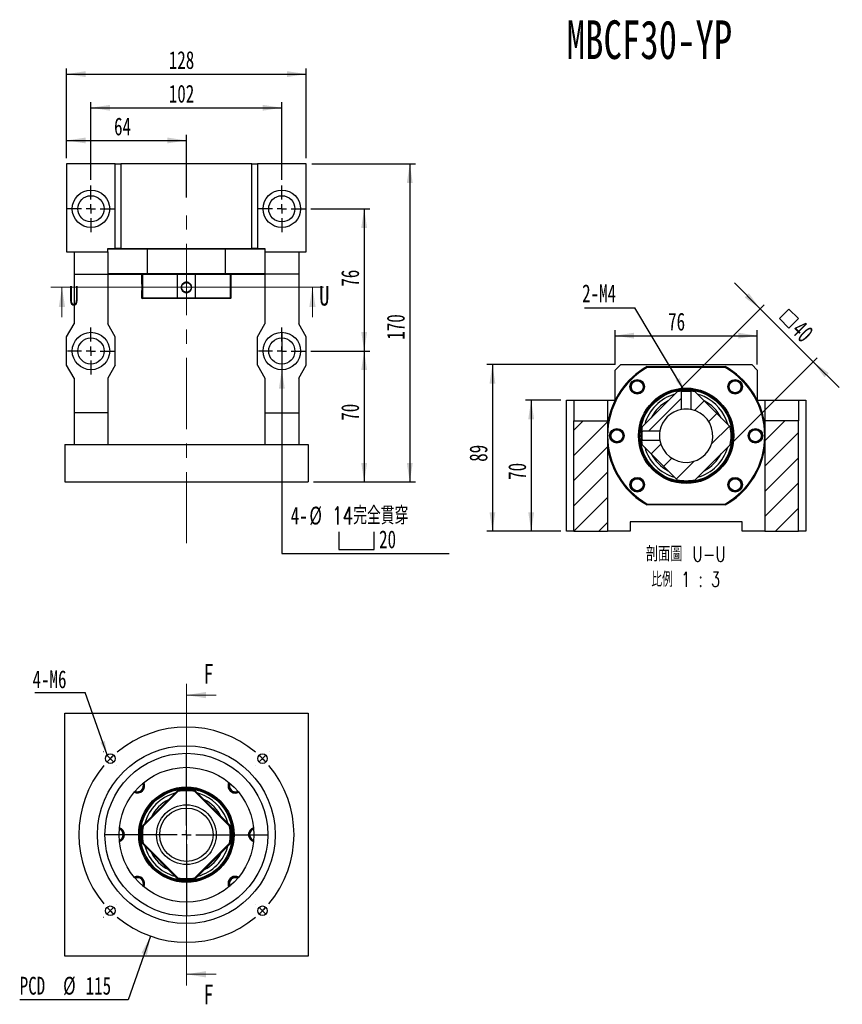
# Model space of a CAD drawing. Header units: millimetres. Extents: x 28 to 285, y 4 to 200.
# Tile 1 of 6: x 28 to 174, y 24 to 200. Entities that reach past the tile are written whole.
import ezdxf

# ---------------------------------------------------------------- set-up
doc = ezdxf.new("R2010")
doc.units = ezdxf.units.MM
doc.linetypes.add('CENTERX2', pattern=[20.32, 12.7, -2.54, 2.54, -2.54])
doc.layers.add('圖層0', color=7, linetype='Continuous')
doc.styles.add('SLDTEXTSTYLE0', font='TXT', dxfattribs={"width": 0.7})
doc.styles.add('SLDTEXTSTYLE2', font='TXT', dxfattribs={"width": 0.75})
doc.styles.add('SLDTEXTSTYLE3', font='TXT', dxfattribs={"width": 0.7, "bigfont": 'bigfont'})
doc.styles.add('SLDTEXTSTYLE4', font='TXT', dxfattribs={"width": 0.75, "bigfont": 'bigfont'})
doc.styles.add('SLDTEXTSTYLE5', font='TXT', dxfattribs={"width": 0.65625, "bigfont": 'bigfont'})
doc.dimstyles.new('SLDDIMSTYLE1', dxfattribs={"dimtxt": 0.18, "dimasz": 2.5, "dimexe": 0, "dimexo": 0.0625, "dimgap": 0, "dimtad": 0, "dimtih": 1, "dimtoh": 1, "dimdec": 0, "dimrnd": 1e-09, "dimzin": 0, "dimdsep": 46, "dimtxsty": 'Standard', "dimsah": 1, "dimcen": 0.09, "dimadec": 0, "dimazin": 0, "dimtfac": 2.5, "dimtdec": 0, "dimtofl": 0, "dimtmove": 0, "dimatfit": 3, "dimfxl": 0, "dimfrac": 2, "dimtolj": 1, "dimtzin": 0, "dimarcsym": 0})
doc.dimstyles.new('SLDDIMSTYLE2', dxfattribs={"dimtxt": 3.389974, "dimasz": 2.5, "dimexe": 0, "dimexo": 0.0625, "dimgap": 0.847493, "dimtad": 0, "dimtih": 1, "dimtoh": 1, "dimlfac": 3, "dimrnd": 1e-09, "dimzin": 12, "dimdsep": 46, "dimtxsty": 'SLDTEXTSTYLE0', "dimsah": 1, "dimcen": 0, "dimadec": 0, "dimazin": 3, "dimtfac": 1, "dimtofl": 0, "dimtmove": 0, "dimatfit": 3, "dimfxl": 0, "dimfrac": 2, "dimtolj": 1, "dimtzin": 12, "dimarcsym": 0})
doc.dimstyles.new('SLDDIMSTYLE3', dxfattribs={"dimtxt": 3.389974, "dimasz": 2.5, "dimexe": 0, "dimexo": 0.0625, "dimgap": 0.847493, "dimtad": 1, "dimlfac": 3, "dimrnd": 1e-09, "dimzin": 12, "dimdsep": 46, "dimtxsty": 'SLDTEXTSTYLE0', "dimsah": 1, "dimcen": 0.09, "dimadec": 0, "dimazin": 3, "dimtfac": 1, "dimtofl": 0, "dimtmove": 0, "dimatfit": 3, "dimfxl": 0, "dimfrac": 2, "dimtolj": 1, "dimtzin": 12, "dimarcsym": 0})
doc.dimstyles.new('SLDDIMSTYLE4', dxfattribs={"dimtxt": 3.389974, "dimasz": 2.5, "dimexe": 0, "dimexo": 0.0625, "dimgap": 0.847493, "dimtad": 0, "dimtih": 1, "dimtoh": 1, "dimlfac": 3, "dimrnd": 1e-09, "dimzin": 12, "dimdsep": 46, "dimtxsty": 'SLDTEXTSTYLE0', "dimblk1": 'NONE', "dimsah": 1, "dimcen": 0, "dimadec": 0, "dimazin": 3, "dimtfac": 1, "dimtmove": 0, "dimatfit": 3, "dimldrblk": 'NONE', "dimfxl": 0, "dimfrac": 2, "dimtolj": 1, "dimtzin": 12, "dimarcsym": 0})
doc.dimstyles.new('SLDDIMSTYLE5', dxfattribs={"dimtxt": 3.389974, "dimasz": 2.5, "dimexe": 0, "dimexo": 0.0625, "dimgap": 0.847493, "dimtad": 1, "dimlfac": 3, "dimrnd": 1e-09, "dimzin": 12, "dimdsep": 46, "dimtxsty": 'SLDTEXTSTYLE0', "dimsah": 1, "dimcen": 0.09, "dimadec": 0, "dimazin": 3, "dimtfac": 1, "dimtmove": 0, "dimatfit": 0, "dimfxl": 0, "dimfrac": 2, "dimtolj": 1, "dimtzin": 12, "dimarcsym": 0})

# ---------------------------------------------------------------- blocks, each defined once
blk = doc.blocks.new('_D')
at = {"layer": '圖層0', "color": 7}
for p, q in [((50.99, 36.27), (46.98, 24.94)), ((46.98, 24.94), (27.68, 24.94))]:
    blk.add_line(p, q, dxfattribs=at)
blk.add_solid([(50.99, 36.27), (49.37, 33.25), (50.35, 32.9)], dxfattribs=at)
at = {"layer": '圖層0', "color": 7, "char_height": 3.175, "attachment_point": 1, "style": 'SLDTEXTSTYLE0'}
for s, insert in [('PCD', (27.68, 29.03)), ('%%c', (35.41, 29.03)), ('115', (39.43, 29.03))]:
    blk.add_mtext(s, dxfattribs=dict(at, insert=insert))
blk = doc.blocks.new('SW_NOTE_0')
at = {"layer": '圖層0', "color": 0}
blk.add_line((-8.96, 0), (0, 0), dxfattribs=at)
at = {"layer": '圖層0', "color": 0, "insert": (-9.35, 3.97), "char_height": 3.175, "attachment_point": 1, "style": 'SLDTEXTSTYLE0'}
blk.add_mtext('4-M6', dxfattribs=at)
blk = doc.blocks.new('SW_CENTERMARKSYMBOL_0')
at = {"layer": '圖層0', "color": 0}
for p, q in [((0, 1.67), (0, 14.39)), ((-1.67, 0), (-14.39, 0)), ((0, 0), (-0.83, 0)), ((0, 0), (0, 0.83)), ((0, 0), (0, -0.83)), ((0, 0), (0.83, 0)), ((1.67, 0), (14.39, 0)), ((0, -1.67), (0, -14.39))]:
    blk.add_line(p, q, dxfattribs=at)
blk = doc.blocks.new('SW_CENTERMARKSYMBOL_1')
at = {"layer": '圖層0', "color": 0}
for p, q in [((-28.28, 1.18), (-28.3, 1.19)), ((-27.11, 0), (-27.7, 0.59)), ((-13.55, -11.89), (-13.55, 0.83)), ((0, 0), (-0.59, -0.59)), ((0, 0), (0.59, 0.59)), ((1.18, 1.18), (1.19, 1.19)), ((-27.11, 0), (-26.52, -0.59)), ((-25.93, -1.18), (-25.92, -1.19)), ((-1.18, -1.18), (-1.19, -1.19)), ((-15.22, -13.55), (-27.94, -13.55)), ((-13.55, -13.55), (-14.39, -13.55)), ((-13.55, -13.55), (-13.55, -12.72)), ((-13.55, -13.55), (-13.55, -14.39)), ((-13.55, -13.55), (-12.72, -13.55)), ((-11.89, -13.55), (0.83, -13.55)), ((-13.55, -15.22), (-13.55, -27.94)), ((-25.93, -25.93), (-25.92, -25.92)), ((-1.18, -25.93), (-1.19, -25.92)), ((-27.11, -27.11), (-27.7, -27.7)), ((-27.11, -27.11), (-26.52, -26.52)), ((0, -27.11), (-0.59, -26.52)), ((0, -27.11), (0.59, -27.7)), ((-28.28, -28.28), (-28.3, -28.3)), ((1.18, -28.28), (1.19, -28.3))]:
    blk.add_line(p, q, dxfattribs=at)
for start, end in [(49.9822, 130.0178), (132.5089, 135), (45, 47.4911), (42.5089, 45), (139.9822, 220.0178), (135, 137.4911), (319.9822, 40.0178), (222.5089, 225), (225, 227.4911), (312.5089, 315), (315, 317.4911), (229.9822, 310.0178)]:
    blk.add_arc((-13.55, -13.55), 19.17, start, end, dxfattribs=at)
blk = doc.blocks.new('_D_1')
at = {"layer": '圖層0', "color": 7}
for p, q in [((79.54, 140.51), (90.04, 140.51)), ((89.04, 140.51), (89.04, 117.18)), ((80.04, 117.18), (90.04, 117.18))]:
    blk.add_line(p, q, dxfattribs=at)
for points in [[(89.04, 140.51), (88.52, 137.12), (89.56, 137.12)], [(89.04, 117.18), (89.56, 120.57), (88.52, 120.57)]]:
    blk.add_solid(points, dxfattribs=at)
at = {"layer": '圖層0', "color": 7, "insert": (84.95, 128.09), "char_height": 3.175, "attachment_point": 1, "rotation": 90, "style": 'SLDTEXTSTYLE0'}
blk.add_mtext('70', dxfattribs=at)
blk = doc.blocks.new('_D_2')
at = {"layer": '圖層0', "color": 7}
for p, q in [((79.71, 173.84), (98.17, 173.84)), ((97.17, 173.84), (97.17, 117.18)), ((80.04, 117.18), (98.17, 117.18))]:
    blk.add_line(p, q, dxfattribs=at)
for points in [[(97.17, 173.84), (96.64, 170.45), (97.69, 170.45)], [(97.17, 117.18), (97.69, 120.57), (96.64, 120.57)]]:
    blk.add_solid(points, dxfattribs=at)
at = {"layer": '圖層0', "color": 7, "insert": (93.07, 142.53), "char_height": 3.175, "attachment_point": 1, "rotation": 90, "style": 'SLDTEXTSTYLE0'}
blk.add_mtext('170', dxfattribs=at)
blk = doc.blocks.new('_D_3')
at = {"layer": '圖層0', "color": 7}
for p, q in [((36.04, 174.84), (36.04, 179.02)), ((57.37, 167.86), (57.37, 179.02)), ((36.04, 178.02), (57.37, 178.02))]:
    blk.add_line(p, q, dxfattribs=at)
for points in [[(36.04, 178.02), (39.43, 177.5), (39.43, 178.54)], [(57.37, 178.02), (53.98, 178.54), (53.98, 177.5)]]:
    blk.add_solid(points, dxfattribs=at)
at = {"layer": '圖層0', "color": 7, "insert": (44.49, 182.11), "char_height": 3.175, "attachment_point": 1, "style": 'SLDTEXTSTYLE0'}
blk.add_mtext('64', dxfattribs=at)
blk = doc.blocks.new('_D_4')
at = {"layer": '圖層0', "color": 7}
for p, q in [((36.04, 174.84), (36.04, 190.84)), ((36.04, 189.84), (78.71, 189.84)), ((78.71, 174.84), (78.71, 190.84))]:
    blk.add_line(p, q, dxfattribs=at)
for points in [[(36.04, 189.84), (39.43, 189.32), (39.43, 190.36)], [(78.71, 189.84), (75.32, 190.36), (75.32, 189.32)]]:
    blk.add_solid(points, dxfattribs=at)
at = {"layer": '圖層0', "color": 7, "insert": (54.24, 193.94), "char_height": 3.175, "attachment_point": 1, "style": 'SLDTEXTSTYLE0'}
blk.add_mtext('128', dxfattribs=at)
blk = doc.blocks.new('SW_SYMBOL_HOLE_SPOT')
at = {"layer": '圖層0', "color": 0}
for p, q in [((0, 875), (0, 75)), ((1600, 75), (1600, 875)), ((0, 75), (1600, 75))]:
    blk.add_line(p, q, dxfattribs=at)
blk = doc.blocks.new('_D_5')
at = {"layer": '圖層0'}
for p, q in [((74.37, 143.84), (74.37, 137.18)), ((74.37, 137.18), (74.37, 104.45)), ((74.37, 104.45), (104.21, 104.45))]:
    blk.add_line(p, q, dxfattribs=at)
blk.add_solid([(74.37, 137.18), (73.85, 133.79), (74.9, 133.79)], dxfattribs=at)
at = {"layer": '圖層0', "xscale": 0.003964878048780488, "yscale": 0.003964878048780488, "zscale": 0.003964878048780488}
blk.add_blockref('SW_SYMBOL_HOLE_SPOT', (84.5, 104.85), dxfattribs=at)
at = {"layer": '圖層0', "char_height": 3.175, "attachment_point": 1}
for s, insert, style in [('4-', (75.96, 112.78), 'SLDTEXTSTYLE0'), ('%%c', (79.28, 112.78), 'SLDTEXTSTYLE0'), ('14\\M+18AAE\\M+19153\\M+18AD1\\M+190FA', (83.3, 112.78), 'SLDTEXTSTYLE3'), ('20', (91.7, 108.55), 'SLDTEXTSTYLE0')]:
    blk.add_mtext(s, dxfattribs=dict(at, insert=insert, style=style))
blk = doc.blocks.new('_NONE')
blk = doc.blocks.new('_D_6')
at = {"layer": '圖層0', "color": 7}
for p, q in [((40.37, 171.01), (40.37, 184.84)), ((74.37, 171.01), (74.37, 184.84)), ((40.37, 183.84), (74.37, 183.84))]:
    blk.add_line(p, q, dxfattribs=at)
for points in [[(40.37, 183.84), (43.76, 183.32), (43.76, 184.36)], [(74.37, 183.84), (70.98, 184.36), (70.98, 183.32)]]:
    blk.add_solid(points, dxfattribs=at)
at = {"layer": '圖層0', "color": 7, "insert": (54.24, 187.94), "char_height": 3.175, "attachment_point": 1, "style": 'SLDTEXTSTYLE0'}
blk.add_mtext('102', dxfattribs=at)
blk = doc.blocks.new('_D_7')
at = {"layer": '圖層0', "color": 7}
for p, q in [((79.54, 165.84), (90.04, 165.84)), ((89.04, 165.84), (89.04, 140.51)), ((79.54, 140.51), (90.04, 140.51))]:
    blk.add_line(p, q, dxfattribs=at)
for points in [[(89.04, 165.84), (88.52, 162.45), (89.56, 162.45)], [(89.04, 140.51), (89.56, 143.9), (88.52, 143.9)]]:
    blk.add_solid(points, dxfattribs=at)
at = {"layer": '圖層0', "color": 7, "insert": (84.95, 151.97), "char_height": 3.175, "attachment_point": 1, "rotation": 90, "style": 'SLDTEXTSTYLE0'}
blk.add_mtext('76', dxfattribs=at)
blk = doc.blocks.new('SW_CENTERMARKSYMBOL_2')
at = {"layer": '圖層0', "color": 0}
for p, q in [((0, 1.67), (0, 4.17)), ((-1.67, 0), (-4.17, 0)), ((0, 0), (-0.83, 0)), ((0, 0), (0, 0.83)), ((0, 0), (0, -0.83)), ((0, 0), (0.83, 0)), ((1.67, 0), (4.17, 0)), ((0, -1.67), (0, -4.17))]:
    blk.add_line(p, q, dxfattribs=at)
blk = doc.blocks.new('SW_CENTERMARKSYMBOL_3')
at = {"layer": '圖層0', "color": 0}
for p, q in [((0, 1.67), (0, 4.17)), ((-1.67, 0), (-4.17, 0)), ((0, 0), (-0.83, 0)), ((0, 0), (0, 0.83)), ((0, 0), (0, -0.83)), ((0, 0), (0.83, 0)), ((1.67, 0), (4.17, 0)), ((0, -1.67), (0, -4.17))]:
    blk.add_line(p, q, dxfattribs=at)
blk = doc.blocks.new('SW_CENTERMARKSYMBOL_4')
at = {"layer": '圖層0', "color": 0}
for p, q in [((0, 1.67), (0, 4.17)), ((-1.67, 0), (-4.17, 0)), ((0, 0), (-0.83, 0)), ((0, 0), (0, 0.83)), ((0, 0), (0, -0.83)), ((0, 0), (0.83, 0)), ((1.67, 0), (4.17, 0)), ((0, -1.67), (0, -4.17))]:
    blk.add_line(p, q, dxfattribs=at)
blk = doc.blocks.new('SW_CENTERMARKSYMBOL_5')
at = {"layer": '圖層0', "color": 0}
for p, q in [((0, 1.67), (0, 4.17)), ((-1.67, 0), (-4.17, 0)), ((0, 0), (-0.83, 0)), ((0, 0), (0, 0.83)), ((0, 0), (0, -0.83)), ((0, 0), (0.83, 0)), ((1.67, 0), (4.17, 0)), ((0, -1.67), (0, -4.17))]:
    blk.add_line(p, q, dxfattribs=at)
blk = doc.blocks.new('_D_8')
at = {"layer": '圖層0', "color": 7}
for p, q in [((124.07, 131.74), (117.79, 131.74)), ((118.79, 131.74), (118.79, 108.41)), ((124.07, 108.41), (117.79, 108.41))]:
    blk.add_line(p, q, dxfattribs=at)
for points in [[(118.79, 131.74), (118.27, 128.35), (119.32, 128.35)], [(118.79, 108.41), (119.32, 111.8), (118.27, 111.8)]]:
    blk.add_solid(points, dxfattribs=at)
at = {"layer": '圖層0', "color": 7, "insert": (114.7, 117.56), "char_height": 3.175, "attachment_point": 1, "rotation": 90, "style": 'SLDTEXTSTYLE0'}
blk.add_mtext('70', dxfattribs=at)
blk = doc.blocks.new('_D_9')
at = {"layer": '圖層0', "color": 7}
for p, q in [((133.73, 138.08), (110.89, 138.08)), ((111.89, 138.08), (111.89, 108.41)), ((124.07, 108.41), (110.89, 108.41))]:
    blk.add_line(p, q, dxfattribs=at)
for points in [[(111.89, 138.08), (111.37, 134.69), (112.41, 134.69)], [(111.89, 108.41), (112.41, 111.8), (111.37, 111.8)]]:
    blk.add_solid(points, dxfattribs=at)
at = {"layer": '圖層0', "color": 7, "insert": (107.8, 120.78), "char_height": 3.175, "attachment_point": 1, "rotation": 90, "style": 'SLDTEXTSTYLE0'}
blk.add_mtext('89', dxfattribs=at)
blk = doc.blocks.new('_D_10')
at = {"layer": '圖層0', "color": 7}
for p, q in [((133.73, 138.08), (133.73, 144.24)), ((159.07, 138.08), (159.07, 144.24)), ((133.73, 143.24), (159.07, 143.24))]:
    blk.add_line(p, q, dxfattribs=at)
for points in [[(133.73, 143.24), (137.12, 142.72), (137.12, 143.77)], [(159.07, 143.24), (155.68, 143.77), (155.68, 142.72)]]:
    blk.add_solid(points, dxfattribs=at)
at = {"layer": '圖層0', "color": 7, "insert": (143.19, 147.34), "char_height": 3.175, "attachment_point": 1, "style": 'SLDTEXTSTYLE0'}
blk.add_mtext('76', dxfattribs=at)
blk = doc.blocks.new('SW_SYMBOL_MOD_BOX')
at = {"layer": '圖層0', "color": 0}
for p, q in [((200, 200), (200, 800)), ((200, 800), (800, 800)), ((800, 800), (800, 200)), ((200, 200), (800, 200))]:
    blk.add_line(p, q, dxfattribs=at)
blk = doc.blocks.new('_D_11')
at = {"layer": '圖層0', "color": 7}
for p, q in [((159.59, 148.03), (154.98, 152.64)), ((145.52, 133.96), (160.3, 148.74)), ((159.59, 148.03), (169.02, 138.6)), ((154.95, 124.53), (169.73, 139.31)), ((169.02, 138.6), (173.63, 133.99))]:
    blk.add_line(p, q, dxfattribs=at)
for points in [[(159.59, 148.03), (157.56, 150.8), (156.83, 150.06)], [(169.02, 138.6), (171.05, 135.84), (171.79, 136.57)]]:
    blk.add_solid(points, dxfattribs=at)
at = {"layer": '圖層0', "color": 7, "xscale": 0.003964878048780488, "yscale": 0.003964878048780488, "zscale": 0.003964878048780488, "rotation": 315.0000000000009}
blk.add_blockref('SW_SYMBOL_MOD_BOX', (161.91, 146.28), dxfattribs=at)
at = {"layer": '圖層0', "color": 7, "insert": (167.21, 146.2), "char_height": 3.175, "attachment_point": 1, "rotation": 315, "style": 'SLDTEXTSTYLE0'}
blk.add_mtext('40', dxfattribs=at)
blk = doc.blocks.new('SW_NOTE_1')
at = {"layer": '圖層0', "color": 0, "char_height": 2.6458, "attachment_point": 2}
for s, insert, style in [('\\M+19655\\M+196CA\\M+19AA4 U-U', (8.6, 3.41), 'SLDTEXTSTYLE4'), ('\\M+194E4\\M+197E1 1 : 3', (8.56, -1.12), 'SLDTEXTSTYLE5')]:
    blk.add_mtext(s, dxfattribs=dict(at, insert=insert, style=style))
blk = doc.blocks.new('SW_NOTE_2')
at = {"layer": '圖層0', "color": 0}
blk.add_line((-8.96, 0), (0, 0), dxfattribs=at)
at = {"layer": '圖層0', "color": 0, "insert": (-9.41, 4.18), "char_height": 3.175, "attachment_point": 1, "style": 'SLDTEXTSTYLE0'}
blk.add_mtext('2-M4', dxfattribs=at)

msp = doc.modelspace()

# ---------------------------------------------------------------- hatches: boundary and pattern name
at = {"layer": '圖層0', "linetype": 'Continuous', "lineweight": 18}
h = msp.add_hatch(dxfattribs=at)
h.set_pattern_fill('ANSI31', color=256, style=0)
edge = h.paths.add_edge_path(flags=0)
edge.add_spline(control_points=[(138.4564, 126.3511), (138.4712, 126.3363), (138.486, 126.3215), (138.5008, 126.3067), (138.5083, 126.2991), (138.5159, 126.2916), (138.5235, 126.284), (138.5311, 126.2764), (138.5387, 126.2688), (138.5463, 126.2612)], knot_values=[0, 0, 0, 0, 0.00018816, 0.00018816, 0.00018816, 0.00028476, 0.00028476, 0.00028476, 0.00038137, 0.00038137, 0.00038137, 0.00038137], weights=[1, 1, 1, 1, 1, 1, 1, 1, 1, 1], degree=3, periodic=0)
edge.add_line((138.5463, 126.2612), (141.7277, 126.2612))
edge.add_arc((146.4011, 125.4115), 4.75, 100.304476, 169.695524, ccw=False)
edge.add_line((145.5514, 130.0849), (145.5514, 133.2663))
edge.add_spline(control_points=[(145.5514, 133.2663), (145.5366, 133.2811), (145.5218, 133.2959), (145.507, 133.3106), (145.4994, 133.3182), (145.4918, 133.3258), (145.4842, 133.3334), (145.4767, 133.341), (145.4691, 133.3486), (145.4615, 133.3562)], knot_values=[0, 0, 0, 0, 0.00018816, 0.00018816, 0.00018816, 0.00028477, 0.00028477, 0.00028477, 0.00038137, 0.00038137, 0.00038137, 0.00038137], weights=[1, 1, 1, 1, 1, 1, 1, 1, 1, 1], degree=3, periodic=0)
edge.add_arc((146.4011, 125.4115), 8, 96.744842, 101.44269)
edge.add_line((144.814, 133.2525), (138.5601, 126.9986))
edge.add_arc((146.4011, 125.4115), 8, 168.55731, 173.255336)
h = msp.add_hatch(dxfattribs=at)
h.set_pattern_fill('ANSI31', color=256, style=0)
edge = h.paths.add_edge_path(flags=0)
edge.add_line((138.5601, 123.8244), (144.814, 117.5706))
edge.add_arc((146.4011, 125.4115), 8, 258.55731, 281.44269)
edge.add_line((147.9882, 117.5706), (154.242, 123.8244))
edge.add_arc((146.4011, 125.4115), 8, 348.55731, 371.44269)
edge.add_line((154.242, 126.9986), (147.9882, 133.2525))
edge.add_arc((146.4011, 125.4115), 8, 78.55731, 83.255233)
edge.add_spline(control_points=[(147.3406, 133.3562), (147.3258, 133.3414), (147.3111, 133.3266), (147.2963, 133.3118), (147.2887, 133.3042), (147.2811, 133.2967), (147.2735, 133.2891), (147.2659, 133.2815), (147.2583, 133.2739), (147.2507, 133.2663)], knot_values=[0, 0, 0, 0, 0.00018816, 0.00018816, 0.00018816, 0.00028477, 0.00028477, 0.00028477, 0.00038137, 0.00038137, 0.00038137, 0.00038137], weights=[1, 1, 1, 1, 1, 1, 1, 1, 1, 1], degree=3, periodic=0)
edge.add_line((147.2507, 133.2663), (147.2507, 130.0849))
edge.add_arc((146.4011, 125.4115), 4.75, -169.695524, 79.695524, ccw=False)
edge.add_line((141.7277, 124.5619), (138.5463, 124.5619))
edge.add_spline(control_points=[(138.5463, 124.5619), (138.5315, 124.5471), (138.5167, 124.5323), (138.502, 124.5175), (138.4944, 124.5099), (138.4868, 124.5023), (138.4792, 124.4947), (138.4716, 124.4872), (138.464, 124.4796), (138.4564, 124.472)], knot_values=[0, 0, 0, 0, 0.00018816, 0.00018816, 0.00018816, 0.00028477, 0.00028477, 0.00028477, 0.00038137, 0.00038137, 0.00038137, 0.00038137], weights=[1, 1, 1, 1, 1, 1, 1, 1, 1, 1], degree=3, periodic=0)
edge.add_arc((146.4011, 125.4115), 8, 186.744736, 191.44269)
h = msp.add_hatch(dxfattribs=at)
h.set_pattern_fill('ANSI31', color=256, style=0)
h.paths.add_polyline_path([(126.4011, 128.0782), (126.4011, 108.4115), (132.4011, 108.4115), (132.4011, 128.0782)], flags=0)
h = msp.add_hatch(dxfattribs=at)
h.set_pattern_fill('ANSI31', color=256, style=0)
h.paths.add_polyline_path([(166.4011, 128.0782), (160.4011, 128.0782), (160.4011, 108.4115), (166.4011, 108.4115)], flags=0)

# ---------------------------------------------------------------- linework, layer by layer
at = {"color": 7, "linetype": 'Continuous', "lineweight": 25}
for p, q in [((36.0409, 173.8427), (36.0409, 158.1761)), ((44.7076, 173.8427), (36.0409, 173.8427)), ((44.7076, 158.7927), (44.7076, 173.8427)), ((44.7076, 173.8427), (45.7076, 173.8427)), ((45.7076, 173.8427), (45.7076, 158.7927)), ((69.0409, 173.8427), (45.7076, 173.8427)), ((69.0409, 158.7927), (69.0409, 173.8427)), ((69.0409, 173.8427), (70.0409, 173.8427)), ((70.0409, 173.8427), (70.0409, 158.7927)), ((78.7076, 173.8427), (70.0409, 173.8427)), ((78.7076, 158.1761), (78.7076, 173.8427)), ((36.0409, 158.1761), (37.3743, 158.1761)), ((37.3743, 158.1761), (43.3743, 158.1761)), ((37.3743, 158.1761), (37.3743, 154.1761)), ((43.3743, 158.1761), (43.3743, 158.7927)), ((43.3743, 158.7927), (44.7076, 158.7927)), ((50.4041, 158.6261), (43.3743, 158.6261)), ((43.3743, 158.1761), (43.3743, 154.1761)), ((45.7076, 158.7927), (44.7076, 158.7927)), ((45.7076, 158.7927), (69.0409, 158.7927)), ((50.4041, 158.6261), (50.4041, 154.2927)), ((64.3444, 158.6261), (50.4041, 158.6261)), ((64.3444, 154.2927), (64.3444, 158.6261)), ((71.3743, 158.6261), (64.3444, 158.6261)), ((70.0409, 158.7927), (69.0409, 158.7927)), ((70.0409, 158.7927), (71.3743, 158.7927)), ((71.3743, 158.7927), (71.3743, 158.1761)), ((71.3743, 158.1761), (77.3743, 158.1761)), ((71.3743, 158.1761), (71.3743, 154.1761)), ((77.3743, 158.1761), (78.7076, 158.1761)), ((77.3743, 158.1761), (77.3743, 154.1761)), ((37.3743, 154.1761), (43.3743, 154.1761)), ((37.3743, 154.1761), (37.3743, 145.3427)), ((43.3743, 154.2927), (50.4041, 154.2927)), ((43.3743, 154.1761), (43.3743, 145.3427)), ((50.4481, 154.1261), (43.3743, 154.1261)), ((49.3743, 154.1261), (49.3743, 152.772)), ((49.5333, 154.1261), (49.5333, 150.0094)), ((50.4041, 154.2927), (64.3444, 154.2927)), ((64.3005, 154.1261), (50.4481, 154.1261)), ((55.7872, 150.0094), (55.7872, 154.1261)), ((58.9614, 154.1261), (58.9614, 150.0094)), ((71.3743, 154.1261), (64.3005, 154.1261)), ((64.3444, 154.2927), (71.3743, 154.2927)), ((65.2152, 150.0094), (65.2152, 154.1261)), ((65.3743, 150.0094), (65.3743, 154.1261)), ((77.3743, 154.1761), (71.3743, 154.1761)), ((71.3743, 154.1761), (71.3743, 145.3427)), ((77.3743, 154.1761), (77.3743, 145.3427)), ((49.3743, 150.9137), (49.3743, 150.0094)), ((49.3743, 150.0094), (49.5409, 149.8427)), ((49.3743, 150.0094), (49.5333, 150.0094)), ((49.5333, 150.0094), (55.7872, 150.0094)), ((49.6869, 149.8427), (49.5409, 149.8427)), ((55.8693, 149.8427), (49.6869, 149.8427)), ((55.7872, 150.0094), (58.9614, 150.0094)), ((58.8792, 149.8427), (55.8693, 149.8427)), ((65.0617, 149.8427), (58.8792, 149.8427)), ((58.9614, 150.0094), (65.2152, 150.0094)), ((65.2076, 149.8427), (65.0617, 149.8427)), ((65.2076, 149.8427), (65.3743, 150.0094)), ((65.2152, 150.0094), (65.3743, 150.0094)), ((36.0409, 143.0094), (37.3743, 145.3427)), ((44.7076, 143.0094), (43.3743, 145.3427)), ((70.0409, 143.0094), (71.3743, 145.3427)), ((78.7076, 143.0094), (77.3743, 145.3427)), ((36.0409, 138.0094), (36.0409, 143.0094)), ((44.7076, 138.0094), (44.7076, 143.0094)), ((70.0409, 138.0094), (70.0409, 143.0094)), ((78.7076, 138.0094), (78.7076, 143.0094)), ((37.3743, 135.6761), (36.0409, 138.0094)), ((44.7076, 138.0094), (43.3743, 135.6761)), ((70.0409, 138.0094), (71.3743, 135.6761)), ((77.3743, 135.6761), (78.7076, 138.0094)), ((134.7344, 138.0782), (133.7344, 137.0782)), ((133.7344, 131.7558), (133.7344, 137.0782)), ((134.7344, 138.0782), (158.0677, 138.0782)), ((139.4309, 137.7449), (153.3712, 137.7449)), ((153.3273, 137.5782), (139.4749, 137.5782)), ((159.0677, 137.0782), (158.0677, 138.0782)), ((159.0677, 137.0782), (159.0677, 131.7558)), ((37.3743, 135.6761), (37.3743, 129.5094)), ((43.3743, 135.6761), (43.3743, 129.5094)), ((71.3743, 135.6761), (71.3743, 129.5094)), ((77.3743, 135.6761), (77.3743, 129.5094)), ((154.1175, 133.6654), (154.0444, 133.8341)), ((125.0677, 108.4115), (125.0677, 131.7449)), ((125.0677, 131.7449), (126.4011, 131.7449)), ((126.4011, 131.7449), (132.4011, 131.7449)), ((126.4011, 131.7449), (126.4011, 128.0782)), ((132.4011, 131.7449), (132.4011, 128.0782)), ((132.4011, 131.7449), (133.7289, 131.7449)), ((138.1472, 133.128), (137.9379, 133.0373)), ((138.5601, 126.9986), (144.814, 133.2525)), ((145.5514, 130.0849), (145.5514, 133.2663)), ((147.2507, 133.2663), (147.2507, 130.0849)), ((147.9882, 133.2525), (154.242, 126.9986)), ((159.0732, 131.7449), (160.4011, 131.7449)), ((160.4011, 131.7449), (166.4011, 131.7449)), ((160.4011, 131.7449), (160.4011, 128.0782)), ((166.4011, 131.7449), (166.4011, 128.0782)), ((166.4011, 131.7449), (167.7344, 131.7449)), ((167.7344, 131.7449), (167.7344, 108.4115)), ((43.3743, 129.5094), (37.3743, 129.5094)), ((37.3743, 129.5094), (37.3743, 123.8427)), ((43.3743, 129.5094), (43.3743, 123.8427)), ((71.3743, 129.5094), (77.3743, 129.5094)), ((71.3743, 129.5094), (71.3743, 123.8427)), ((77.3743, 129.5094), (77.3743, 123.8427)), ((126.4011, 128.0782), (132.4011, 128.0782)), ((126.4011, 108.4115), (126.4011, 128.0782)), ((132.4011, 128.0782), (132.4011, 108.4115)), ((160.4011, 128.0782), (160.4011, 108.4115)), ((166.4011, 128.0782), (160.4011, 128.0782)), ((166.4011, 108.4115), (166.4011, 128.0782)), ((135.1083, 125.0315), (135.0156, 124.797)), ((138.5463, 126.2612), (141.7277, 126.2612)), ((141.7277, 124.5619), (138.5463, 124.5619)), ((157.6938, 125.7916), (157.7554, 125.9473)), ((35.7076, 123.8427), (35.7076, 117.1761)), ((35.7076, 123.8427), (79.0409, 123.8427)), ((79.0409, 123.8427), (79.0409, 117.1761)), ((144.814, 117.5706), (138.5601, 123.8244)), ((154.242, 123.8244), (147.9882, 117.5706)), ((154.655, 117.6951), (154.796, 117.7562)), ((35.7076, 117.1761), (79.0409, 117.1761)), ((138.6846, 117.1576), (138.7676, 116.9661)), ((153.3712, 113.0782), (139.4309, 113.0782)), ((139.4749, 113.2449), (153.3273, 113.2449)), ((156.4011, 110.0782), (136.4011, 110.0782)), ((136.4011, 110.0782), (136.4011, 108.4115)), ((156.4011, 108.4115), (156.4011, 110.0782)), ((126.4011, 108.4115), (125.0677, 108.4115)), ((126.4011, 108.4115), (132.4011, 108.4115)), ((136.4011, 108.4115), (132.4011, 108.4115)), ((160.4011, 108.4115), (156.4011, 108.4115)), ((160.4011, 108.4115), (166.4011, 108.4115)), ((167.7344, 108.4115), (166.4011, 108.4115)), ((35.7076, 32.6787), (35.7076, 76.012)), ((35.7076, 76.012), (79.0409, 76.012)), ((79.0409, 76.012), (79.0409, 32.6787)), ((49.1204, 62.0618), (48.9867, 62.0039)), ((49.5333, 55.9325), (55.7872, 62.1864)), ((55.8693, 62.0328), (49.6869, 55.8504)), ((65.0617, 55.8504), (58.8792, 62.0328)), ((58.9614, 62.1864), (65.2152, 55.9325)), ((65.0907, 62.5993), (65.0268, 62.7468)), ((68.667, 54.7254), (68.7098, 54.8337)), ((46.0815, 53.9654), (46.0305, 53.8364)), ((55.7872, 46.5044), (49.5333, 52.7583)), ((49.6869, 52.8404), (55.8693, 46.658)), ((58.8792, 46.658), (65.0617, 52.8404)), ((65.2152, 52.7583), (58.9614, 46.5044)), ((49.6578, 46.0915), (49.7103, 45.9704)), ((65.6282, 46.6289), (65.7388, 46.6769)), ((79.0409, 32.6787), (35.7076, 32.6787))]:
    msp.add_line(p, q, dxfattribs=at)
at = {"color": 7, "linetype": 'Continuous', "lineweight": 18}
for p, q in [((81.8247, 151.8662), (33.2065, 151.8662)), ((35.2065, 146.5462), (35.2065, 151.8662)), ((79.8247, 146.5462), (79.8247, 151.8662)), ((57.3743, 81.2121), (57.3743, 27.4787)), ((62.6943, 79.2121), (57.3743, 79.2121)), ((62.6943, 29.4787), (57.3743, 29.4787))]:
    msp.add_line(p, q, dxfattribs=at)
at = {"color": 7, "linetype": 'Continuous', "lineweight": 25, "flags": 128}
for points in [[(145.4615, 133.3562), (145.4842, 133.3334), (145.507, 133.3106), (145.5514, 133.2663)], [(147.2507, 133.2663), (147.2735, 133.2891), (147.2963, 133.3118), (147.3406, 133.3562)], [(138.5463, 126.2612), (138.5235, 126.284), (138.5008, 126.3067), (138.4564, 126.3511)], [(138.4564, 124.472), (138.4792, 124.4947), (138.502, 124.5175), (138.5463, 124.5619)], [(65.0711, 63.5518), (64.9925, 63.3277), (64.9619, 63.0664)], [(60.5541, 61.3215), (59.934, 61.5721), (59.4112, 61.7365)], [(64.9619, 45.6244), (64.9925, 45.363), (65.0711, 45.139)]]:
    msp.add_lwpolyline(points, dxfattribs=at)
at = {"color": 7, "linetype": 'Continuous', "lineweight": 25}
for centre, radius in [((40.3743, 165.8427), 3.3333), ((74.3743, 165.8427), 3.3333), ((40.3743, 165.8427), 2.3333), ((74.3743, 165.8427), 2.3333), ((40.3743, 140.5094), 3.3333), ((74.3743, 140.5094), 3.3333), ((40.3743, 140.5094), 2.3333), ((74.3743, 140.5094), 2.3333), ((137.6801, 134.1325), 1.3), ((137.6801, 134.1325), 1.1333), ((137.6801, 134.1325), 1.0667), ((155.122, 134.1325), 1.3), ((155.122, 134.1325), 1.1333), ((155.122, 134.1325), 1.0667), ((146.4011, 125.4115), 8.5), ((146.4011, 125.4115), 8.3333), ((146.4011, 125.4115), 8.1667), ((134.0677, 125.4115), 1.3), ((134.0677, 125.4115), 1.1333), ((134.0677, 125.4115), 1.0667), ((158.7344, 125.4115), 1.3), ((158.7344, 125.4115), 1.1333), ((158.7344, 125.4115), 1.0667), ((137.6801, 116.6906), 1.3), ((137.6801, 116.6906), 1.1333), ((137.6801, 116.6906), 1.0667), ((155.122, 116.6906), 1.3), ((155.122, 116.6906), 1.1333), ((155.122, 116.6906), 1.0667), ((57.3743, 54.3454), 15.8333), ((57.3743, 54.3454), 14.5), ((43.8214, 67.8983), 0.85), ((70.9271, 67.8983), 0.85), ((57.3743, 54.3454), 12), ((57.3743, 54.3454), 8.5), ((57.3743, 54.3454), 8.3333), ((57.3743, 54.3454), 8.1667), ((57.3743, 54.3454), 5.3167), ((57.3743, 54.3454), 4.75), ((43.8214, 40.7925), 0.85), ((70.9271, 40.7925), 0.85)]:
    msp.add_circle(centre, radius, dxfattribs=at)
for centre, radius, start, end in [((146.4011, 125.4115), 14.1667, 119.472932, 171.202589), ((146.4011, 125.4115), 14, 119.651845, 240.348155), ((146.4011, 125.4115), 14, 299.651845, 60.348155), ((146.4011, 125.4115), 14.1667, 8.797411, 60.527068), ((146.4011, 125.4115), 8, 96.744982, 101.44269), ((146.4011, 125.4116), 7.9999, 83.255191, 96.745036), ((146.4011, 126.6938), 6.6272, 82.633841, 97.366243), ((146.4011, 125.4115), 8, 78.55731, 83.255233), ((146.4011, 125.4115), 7.6667, 105.408154, 164.591846), ((146.4011, 125.4115), 7, 117.24721, 152.75279), ((146.4011, 125.4115), 7.6667, 65.495947, 74.591846), ((146.4011, 125.4115), 7.6667, 15.408154, 65.495947), ((146.4011, 125.4115), 7, 27.24721, 62.75279), ((146.4011, 125.4115), 4.75, 100.304476, 169.695524), ((146.4011, 125.4115), 4.75, 190.304476, 79.695524), ((146.4011, 125.4116), 4.75, 79.695496, 100.304504), ((146.4011, 125.4115), 8, 173.255347, 186.744881), ((146.4011, 125.4115), 8, 168.55731, 173.255336), ((146.4011, 125.4115), 8, 348.55731, 11.44269), ((145.119, 125.4115), 6.6274, 172.634113, 187.365971), ((146.401, 125.4115), 4.75, 169.695496, 190.304504), ((146.4011, 125.4115), 14.1667, 188.797411, 240.527068), ((146.4011, 125.4115), 8, 186.744873, 191.44269), ((146.4011, 125.4115), 7.6667, 195.408154, 254.591846), ((146.4011, 125.4115), 7.6667, 285.408154, 344.591846), ((146.4011, 125.4115), 14.1667, 299.472932, 351.202589), ((146.4011, 125.4115), 7, 207.24721, 242.75279), ((146.4011, 125.4115), 7, 297.24721, 332.75279), ((146.4011, 125.4115), 8, 258.55731, 281.44269), ((48.6533, 63.0664), 1.3, 242.797151, 27.202849), ((48.6533, 63.0664), 1.1333, 244.638775, 25.361225), ((48.6533, 63.0664), 1.0667, 245.58033, 24.41967), ((66.0952, 63.0664), 1.3, 152.797151, 180), ((66.0952, 63.0664), 1.0667, 155.58033, 294.41967), ((57.3743, 54.3454), 7.6667, 105.408154, 164.591846), ((57.3743, 54.3454), 8, 78.55731, 101.44269), ((57.3743, 54.3454), 7.8333, 78.923112, 101.076888), ((66.0952, 63.0664), 1.3, 180, 297.202849), ((66.0952, 63.0664), 1.1333, 180, 295.361225), ((57.3743, 54.3454), 7, 117.24721, 152.75279), ((57.3743, 54.3454), 7.6667, 15.408154, 65.495947), ((57.3743, 54.3454), 7, 27.24721, 62.75279), ((45.0409, 54.3454), 1.0667, 290.58033, 69.41967), ((45.0409, 54.3454), 1.1333, 289.638775, 70.361225), ((45.0409, 54.3454), 1.3, 287.797151, 72.202849), ((57.3743, 54.3454), 8, 168.55731, 191.44269), ((57.3743, 54.3454), 7.8333, 168.923112, 191.076888), ((57.3743, 54.3454), 7.8333, 348.923112, 11.076888), ((57.3743, 54.3454), 8, 348.55731, 11.44269), ((69.7076, 54.3454), 1.3, 107.797151, 180), ((69.7076, 54.3454), 1.1333, 109.638775, 180), ((69.7076, 54.3454), 1.0667, 110.58033, 249.41967), ((69.7076, 54.3454), 1.3, 180, 252.202849), ((69.7076, 54.3454), 1.1333, 180, 250.361225), ((57.3743, 54.3454), 7.6667, 195.408154, 254.591846), ((57.3743, 54.3454), 7, 207.24721, 242.75279), ((57.3743, 54.3454), 7.6667, 285.408154, 344.591846), ((57.3743, 54.3454), 7, 297.24721, 332.75279), ((48.6533, 45.6244), 1.3, 332.797151, 117.202849), ((48.6533, 45.6244), 1.1333, 334.638775, 115.361225), ((48.6533, 45.6244), 1.0667, 335.58033, 114.41967), ((57.3743, 54.3454), 8, 258.55731, 281.44269), ((57.3743, 54.3454), 7.8333, 258.923112, 281.076888), ((66.0952, 45.6244), 1.3, 62.797151, 180), ((66.0952, 45.6244), 1.3, 180, 207.202849), ((66.0952, 45.6244), 1.1333, 64.638775, 180), ((66.0952, 45.6244), 1.0667, 65.58033, 204.41967)]:
    msp.add_arc(centre, radius, start, end, dxfattribs=at)
for points in [[(50.4041, 158.6261), (50.4187, 158.6816), (50.4334, 158.7372), (50.4481, 158.7927)], [(64.3005, 158.7927), (64.3152, 158.7372), (64.3298, 158.6816), (64.3444, 158.6261)], [(50.4481, 154.1261), (50.4334, 154.1816), (50.4187, 154.2372), (50.4041, 154.2927)], [(64.3444, 154.2927), (64.3298, 154.2372), (64.3152, 154.1816), (64.3005, 154.1261)], [(49.5333, 150.0094), (49.5844, 149.9538), (49.6356, 149.8983), (49.6869, 149.8427)], [(55.8693, 149.8427), (55.842, 149.8983), (55.8146, 149.9538), (55.7872, 150.0094)], [(58.9614, 150.0094), (58.9339, 149.9538), (58.9065, 149.8983), (58.8792, 149.8427)], [(65.2152, 150.0094), (65.1641, 149.9538), (65.1129, 149.8983), (65.0617, 149.8427)], [(139.4749, 137.5782), (139.4602, 137.6338), (139.4455, 137.6893), (139.4309, 137.7449)], [(153.3712, 137.7449), (153.3566, 137.6893), (153.342, 137.6338), (153.3273, 137.5782)], [(139.4749, 113.2449), (139.4602, 113.1893), (139.4455, 113.1338), (139.4309, 113.0782)], [(153.3712, 113.0782), (153.3566, 113.1338), (153.342, 113.1893), (153.3273, 113.2449)], [(55.8693, 62.0328), (55.842, 62.084), (55.8146, 62.1352), (55.7872, 62.1864)], [(58.9614, 62.1864), (58.9339, 62.1352), (58.9065, 62.084), (58.8792, 62.0328)], [(49.5333, 55.9325), (49.5844, 55.905), (49.6356, 55.8777), (49.6869, 55.8504)], [(65.2152, 55.9325), (65.1641, 55.905), (65.1129, 55.8777), (65.0617, 55.8504)], [(49.5333, 52.7583), (49.5844, 52.7857), (49.6356, 52.8131), (49.6869, 52.8404)], [(65.2152, 52.7583), (65.1641, 52.7857), (65.1129, 52.8131), (65.0617, 52.8404)], [(55.7872, 46.5044), (55.8146, 46.5555), (55.842, 46.6067), (55.8693, 46.658)], [(58.9614, 46.5044), (58.9339, 46.5555), (58.9065, 46.6067), (58.8792, 46.658)]]:
    msp.add_open_spline(points, degree=3, dxfattribs=at)
for points, knots in [([(49.3743, 152.772), (49.376, 152.7576), (49.3794, 152.7288), (49.4021, 152.5162), (49.4234, 152.2081), (49.4328, 151.8426), (49.4234, 151.4772), (49.4021, 151.1693), (49.3794, 150.9569), (49.376, 150.9281), (49.3743, 150.9137)], [0, 0, 0, 0, 0.1256467, 0.25098226, 0.37575216, 0.50006862, 0.6243401, 0.74897984, 0.87441812, 1, 1, 1, 1]), ([(57.3743, 150.9135), (57.3131, 150.9135), (57.19, 150.9256), (57.0126, 150.9798), (56.8485, 151.0654), (56.7055, 151.1814), (56.5881, 151.3227), (56.5015, 151.4851), (56.4466, 151.6606), (56.4283, 151.8428), (56.4464, 152.025), (56.5014, 152.2004), (56.588, 152.3627), (56.7053, 152.5039), (56.8484, 152.6199), (57.0129, 152.7055), (57.1907, 152.7599), (57.3751, 152.7779), (57.5595, 152.76), (57.7367, 152.7056), (57.9006, 152.6199), (58.0433, 152.5038), (58.1605, 152.3624), (58.2471, 152.2001), (58.302, 152.0246), (58.3202, 151.8423), (58.3019, 151.6599), (58.2467, 151.4845), (58.1599, 151.3222), (58.0426, 151.1809), (57.8997, 151.065), (57.7356, 150.9795), (57.5584, 150.9253), (57.4354, 150.9134), (57.3743, 150.9135)], [0, 0, 0, 0, 0.03124195, 0.06281392, 0.09434262, 0.12547436, 0.15651423, 0.18785726, 0.21912365, 0.2500195, 0.28085268, 0.31216198, 0.34344199, 0.37447936, 0.40558096, 0.43719113, 0.46886097, 0.50015565, 0.53137688, 0.56295657, 0.5944209, 0.62553336, 0.65656993, 0.68788738, 0.71917708, 0.7500748, 0.78093435, 0.81227192, 0.84356988, 0.87463656, 0.90571709, 0.93722744, 0.96879411, 1, 1, 1, 1]), ([(57.3743, 150.9927), (57.4361, 150.9927), (57.5722, 151.0076), (57.7829, 151.0843), (57.9845, 151.2321), (58.1325, 151.4337), (58.2093, 151.6447), (58.2349, 151.8774), (58.1862, 152.1618), (58.0161, 152.4303), (57.7837, 152.6006), (57.5729, 152.6776), (57.3397, 152.7035), (57.0548, 152.6546), (56.786, 152.4839), (56.6158, 152.2512), (56.5391, 152.0403), (56.5136, 151.8077), (56.5624, 151.5234), (56.7216, 151.2725), (56.9185, 151.1171), (57.0791, 151.0398), (57.2314, 151.0005), (57.3289, 150.9927), (57.3743, 150.9927)], [0, 0, 0, 0, 0.03481694, 0.07650069, 0.12505016, 0.17377331, 0.21549932, 0.25022617, 0.30480283, 0.37491635, 0.42350344, 0.46519079, 0.49997701, 0.55480831, 0.6249005, 0.67356806, 0.71525613, 0.74996288, 0.80452495, 0.87465652, 0.9118168, 0.94509263, 0.97448542, 1, 1, 1, 1]), ([(154.655, 135.137), (154.5229, 135.0757), (154.4038, 134.9884), (154.2074, 134.7743), (154.1306, 134.6476), (154.0314, 134.3748), (154.009, 134.2278), (154.0215, 133.9409), (154.0561, 133.7975), (154.1175, 133.6654)], [0, 0, 0, 0, 0.25, 0.25, 0.5, 0.5, 0.75, 0.75, 1, 1, 1, 1]), ([(155.1859, 135.2456), (155.0947, 135.2474), (154.9097, 135.2508), (154.7407, 135.1753), (154.655, 135.137)], [0, 0, 0, 0, 0.492837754, 1, 1, 1, 1]), ([(136.565, 134.2339), (136.5626, 134.1299), (136.5579, 133.9321), (136.6377, 133.7513), (136.6756, 133.6654)], [0, 0, 0, 0, 0.525354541, 1, 1, 1, 1]), ([(136.6756, 133.6654), (136.7369, 133.5334), (136.8242, 133.4143), (137.0383, 133.2179), (137.165, 133.1411), (137.4378, 133.0418), (137.5848, 133.0195), (137.8717, 133.032), (138.0151, 133.0666), (138.1472, 133.128)], [0, 0, 0, 0, 0.25, 0.25, 0.5, 0.5, 0.75, 0.75, 1, 1, 1, 1]), ([(159.1144, 126.4521), (158.9776, 126.5021), (158.8317, 126.5246), (158.5415, 126.512), (158.3975, 126.4768), (158.1345, 126.3541), (158.0147, 126.2659), (157.8207, 126.0543), (157.7438, 125.9283), (157.6938, 125.7916)], [0, 0, 0, 0, 0.25, 0.25, 0.5, 0.5, 0.75, 0.75, 1, 1, 1, 1]), ([(159.7261, 125.9368), (159.7024, 125.9855), (159.6229, 126.1488), (159.4022, 126.3322), (159.1998, 126.4165), (159.1144, 126.4521)], [0, 0, 0, 0, 0.19725582, 0.6614262, 1, 1, 1, 1]), ([(133.0096, 125.009), (133.0521, 124.9172), (133.1484, 124.7096), (133.3986, 124.4901), (133.602, 124.4063), (133.6877, 124.371)], [0, 0, 0, 0, 0.31390163, 0.71062396, 1, 1, 1, 1]), ([(133.6877, 124.371), (133.8245, 124.321), (133.9704, 124.2985), (134.2607, 124.311), (134.4046, 124.3463), (134.6676, 124.469), (134.7874, 124.5572), (134.9814, 124.7688), (135.0584, 124.8947), (135.1083, 125.0315)], [0, 0, 0, 0, 0.25, 0.25, 0.5, 0.5, 0.75, 0.75, 1, 1, 1, 1]), ([(156.1266, 117.1576), (156.0652, 117.2897), (155.9779, 117.4088), (155.7638, 117.6052), (155.6371, 117.682), (155.3643, 117.7812), (155.2173, 117.8036), (154.9305, 117.7911), (154.787, 117.7565), (154.655, 117.6951)], [0, 0, 0, 0, 0.25, 0.25, 0.5, 0.5, 0.75, 0.75, 1, 1, 1, 1]), ([(138.1472, 115.686), (138.2792, 115.7474), (138.3983, 115.8347), (138.5947, 116.0488), (138.6715, 116.1755), (138.7708, 116.4483), (138.7931, 116.5953), (138.7806, 116.8821), (138.746, 117.0256), (138.6846, 117.1576)], [0, 0, 0, 0, 0.25, 0.25, 0.5, 0.5, 0.75, 0.75, 1, 1, 1, 1]), ([(156.2123, 116.4199), (156.2229, 116.4517), (156.2734, 116.6043), (156.2443, 116.8696), (156.1615, 117.0722), (156.1266, 117.1576)], [0, 0, 0, 0, 0.13194728, 0.63388162, 1, 1, 1, 1]), ([(137.5353, 115.5732), (137.6541, 115.5699), (137.8668, 115.5639), (138.0613, 115.6486), (138.1472, 115.686)], [0, 0, 0, 0, 0.55814694, 1, 1, 1, 1]), ([(65.0838, 63.5123), (65.0647, 63.4666), (65.0219, 63.3642), (64.9788, 63.1324), (64.988, 62.8619), (65.062, 62.6726), (65.0907, 62.5993)], [0, 0, 0, 0, 0.15766436, 0.35349594, 0.74942654, 1, 1, 1, 1]), ([(48.1986, 62.0582), (48.2471, 62.0379), (48.3524, 61.9938), (48.5872, 61.9498), (48.8578, 61.9591), (49.047, 62.0332), (49.1204, 62.0618)], [0, 0, 0, 0, 0.166000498, 0.359894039, 0.751906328, 1, 1, 1, 1]), ([(69.3247, 55.3836), (69.2731, 55.3625), (69.1646, 55.3182), (68.9647, 55.1817), (68.7801, 54.9837), (68.6986, 54.7976), (68.667, 54.7254)], [0, 0, 0, 0, 0.17409936, 0.3661102, 0.75431566, 1, 1, 1, 1]), ([(45.4348, 53.3121), (45.4826, 53.3317), (45.5874, 53.3747), (45.7837, 53.5092), (45.9685, 53.7071), (46.0499, 53.8932), (46.0815, 53.9654)], [0, 0, 0, 0, 0.16356221, 0.35802279, 0.75118112, 1, 1, 1, 1]), ([(49.6671, 45.1846), (49.6853, 45.2283), (49.7272, 45.3287), (49.7696, 45.5584), (49.7605, 45.8289), (49.6865, 46.0181), (49.6578, 46.0915)], [0, 0, 0, 0, 0.15170257, 0.34892018, 0.74765306, 1, 1, 1, 1]), ([(66.5557, 46.6303), (66.5053, 46.6515), (66.3981, 46.6965), (66.1613, 46.741), (65.8907, 46.7316), (65.7015, 46.6576), (65.6282, 46.6289)], [0, 0, 0, 0, 0.171385, 0.36402672, 0.75350808, 1, 1, 1, 1])]:
    msp.add_open_spline(points, degree=3, knots=knots, dxfattribs=at)
at = {"color": 7, "linetype": 'Continuous', "lineweight": 18}
for points in [[(35.2065, 151.8662), (34.6465, 148.3662), (35.7665, 148.3662)], [(79.8247, 151.8662), (79.2647, 148.3662), (80.3847, 148.3662)], [(57.3743, 79.2121), (60.8743, 78.6521), (60.8743, 79.7721)], [(57.3743, 29.4787), (60.8743, 28.9187), (60.8743, 30.0387)]]:
    msp.add_solid(points, dxfattribs=at)
at = {"layer": '圖層0', "color": 7, "linetype": 'CENTERX2', "lineweight": 18}
msp.add_line((57.3743, 106.2494), (57.3743, 166.8573), dxfattribs=at)

# ---------------------------------------------------------------- block references
at = {"layer": '圖層0', "color": 7}
for name, p in [('SW_CENTERMARKSYMBOL_5', (40.3743, 165.8427)), ('SW_CENTERMARKSYMBOL_4', (74.3743, 165.8427)), ('SW_NOTE_2', (137.2783, 148.1963)), ('SW_CENTERMARKSYMBOL_3', (40.3743, 140.5094)), ('SW_CENTERMARKSYMBOL_2', (74.3743, 140.5094)), ('SW_NOTE_0', (39.3243, 79.6541)), ('SW_CENTERMARKSYMBOL_1', (70.9271, 67.8983)), ('SW_CENTERMARKSYMBOL_0', (57.3743, 54.3454))]:
    msp.add_blockref(name, p, dxfattribs=at)
at = {"layer": '圖層0'}
msp.add_blockref('SW_NOTE_1', (137.7286, 102.2688), dxfattribs=at)

# ---------------------------------------------------------------- texts
at = {"color": 7, "linetype": 'Continuous', "char_height": 3.5, "attachment_point": 1, "style": 'SLDTEXTSTYLE2'}
for s, insert in [('U', (36.4281, 152.1039)), ('U', (81.0464, 152.1039)), ('F', (60.4317, 84.7697)), ('F', (60.4317, 27.628))]:
    msp.add_mtext(s, dxfattribs=dict(at, insert=insert))
at = {"layer": '圖層0', "color": 7, "insert": (125.1199, 199.4116), "char_height": 6.87917, "attachment_point": 1, "style": 'SLDTEXTSTYLE0'}
msp.add_mtext('MBCF30-YP', dxfattribs=at)

# ---------------------------------------------------------------- dimensions: what is measured, and where the dimension line sits
at = {"layer": '圖層0', "color": 7}
for base, p1, p2, picture, middle in [((78.7076, 189.8427), (36.0409, 173.8427), (78.7076, 173.8427), '_D_4', (57.2189, 189.8427)), ((74.3743, 183.8427), (40.3743, 170.0094), (74.3743, 170.0094), '_D_6', (57.2189, 183.8427)), ((57.3743, 178.0167), (36.0409, 173.8427), (57.3743, 166.8573), '_D_3', (46.4821, 178.0167)), ((159.0677, 143.2447), (133.7344, 137.0782), (159.0677, 137.0782), '_D_10', (145.1786, 143.2447))]:
    dim = msp.add_linear_dim(base=base, p1=p1, p2=p2, dimstyle='SLDDIMSTYLE3', dxfattribs=at)
    dim.commit()
    dim.dimension.update_dxf_attribs({"geometry": picture, "text_midpoint": middle, "dimtype": 160})
for base, p1, p2, picture, middle in [((97.1665, 117.1761), (78.7076, 173.8427), (79.0409, 117.1761), '_D_2', (97.1665, 145.5094)), ((89.0409, 140.5094), (78.5409, 165.8427), (78.5409, 140.5094), '_D_7', (89.0409, 153.9551)), ((89.0409, 117.1761), (78.5409, 140.5094), (79.0409, 117.1761), '_D_1', (89.0409, 130.0739)), ((111.8911, 108.4115), (134.7344, 138.0782), (125.0677, 108.4115), '_D_9', (111.8911, 122.766)), ((118.794, 108.4115), (125.0677, 131.7449), (125.0677, 108.4115), '_D_8', (118.794, 119.5446))]:
    dim = msp.add_linear_dim(base=base, p1=p1, p2=p2, angle=90, dimstyle='SLDDIMSTYLE3', dxfattribs=at)
    dim.commit()
    dim.dimension.update_dxf_attribs({"geometry": picture, "text_midpoint": middle, "dimtype": 160})
dim = msp.add_linear_dim(base=(169.0205, 138.6028), p1=(144.814, 133.2525), p2=(154.242, 123.8244), angle=315, text='{\\fGDT;o}<>', dimstyle='SLDDIMSTYLE5', dxfattribs=at)
dim.commit()
dim.dimension.update_dxf_attribs({"geometry": '_D_11', "text_midpoint": (164.3786, 143.2447), "dimtype": 160})
at = {"layer": '圖層0'}
dim = msp.add_diameter_dim_2p(p1=(74.3743, 143.8427), p2=(74.3743, 137.1761), text='4-%%c14完全貫穿\\P{\\fGDT;v}<>', dimstyle='SLDDIMSTYLE4', override={"dimpost": '<>'}, dxfattribs=at)
dim.commit()
dim.dimension.update_dxf_attribs({"geometry": '_D_5', "text_midpoint": (90.0846, 108.6856), "dimtype": 163})
at = {"layer": '圖層0', "color": 7}
dim = msp.add_diameter_dim_2p(p1=(63.7601, 72.417), p2=(50.9884, 36.2738), text='PCD<>', dimstyle='SLDDIMSTYLE2', dxfattribs=at)
dim.commit()
dim.dimension.update_dxf_attribs({"geometry": '_D', "text_midpoint": (36.5377, 27.4753), "dimtype": 163})

# ---------------------------------------------------------------- leaders
for points in [[(146.1795, 133.3168), (137.2783, 148.1963)], [(43.2846, 68.5573), (39.3243, 79.6541)]]:
    msp.add_leader(points, dimstyle='SLDDIMSTYLE1', dxfattribs=at)

doc.saveas('drawing.dxf')
